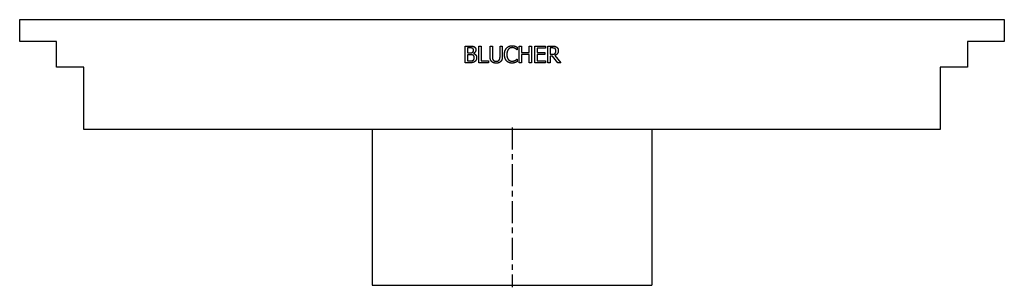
# Model space of a CAD drawing. Extents: x -10.6 to 10.6, y 0 to 5.7.
import ezdxf

# ---------------------------------------------------------------- set-up
doc = ezdxf.new("R2010")
doc.units = 0
doc.header["$MEASUREMENT"] = 0
doc.linetypes.add('CHAIN', pattern=[0.7087, 0.4724, -0.0591, 0.1181, -0.0591])
doc.layers.get('0').update_dxf_attribs({"linetype": 'CONTINUOUS'})

msp = doc.modelspace()

# ---------------------------------------------------------------- linework, layer by layer
for p, q in [((-10.571, 5.709), (10.571, 5.709)), ((-10.571, 5.237), (-10.571, 5.709)), ((10.571, 5.709), (10.571, 5.237)), ((-9.783, 5.237), (-10.571, 5.237)), ((-9.783, 4.685), (-9.783, 5.237)), ((-1.003, 4.781), (-1.003, 5.141)), ((-1.003, 5.141), (-0.908, 5.141)), ((-0.955, 5.101), (-0.955, 4.995)), ((-0.909, 5.101), (-0.955, 5.101)), ((-0.711, 4.781), (-0.711, 5.141)), ((-0.711, 5.141), (-0.664, 5.141)), ((-0.664, 5.141), (-0.664, 4.824)), ((-0.47, 4.917), (-0.47, 5.141)), ((-0.47, 5.141), (-0.422, 5.141)), ((-0.422, 5.141), (-0.422, 4.917)), ((-0.257, 5.141), (-0.209, 5.141)), ((-0.257, 4.916), (-0.257, 5.141)), ((-0.209, 5.141), (-0.209, 4.917)), ((0.112, 5.118), (0.112, 5.06)), ((0.157, 5.141), (0.205, 5.141)), ((0.157, 4.781), (0.157, 5.141)), ((0.205, 5.141), (0.205, 5)), ((0.37, 5), (0.37, 5.141)), ((0.37, 5.141), (0.418, 5.141)), ((0.418, 5.141), (0.418, 4.781)), ((0.491, 5.141), (0.716, 5.141)), ((0.491, 4.781), (0.491, 5.141)), ((0.539, 5.099), (0.539, 5)), ((0.716, 5.099), (0.539, 5.099)), ((0.716, 5.141), (0.716, 5.099)), ((0.769, 4.781), (0.769, 5.141)), ((0.769, 5.141), (0.862, 5.141)), ((0.864, 5.1), (0.817, 5.1)), ((0.817, 5.1), (0.817, 4.965)), ((9.783, 5.237), (9.783, 4.685)), ((10.571, 5.237), (9.783, 5.237)), ((-0.955, 4.995), (-0.901, 4.995)), ((-0.955, 4.955), (-0.955, 4.822)), ((-0.901, 4.955), (-0.955, 4.955)), ((-0.826, 4.983), (-0.826, 4.982)), ((0.112, 5.06), (0.108, 5.06)), ((0.109, 4.863), (0.112, 4.863)), ((0.112, 4.863), (0.112, 4.806)), ((0.205, 5), (0.37, 5)), ((0.205, 4.958), (0.205, 4.781)), ((0.37, 4.958), (0.205, 4.958)), ((0.37, 4.781), (0.37, 4.958)), ((0.539, 5), (0.704, 5)), ((0.704, 4.958), (0.539, 4.958)), ((0.539, 4.958), (0.539, 4.824)), ((0.704, 5), (0.704, 4.958)), ((0.817, 4.965), (0.859, 4.965)), ((0.817, 4.925), (0.817, 4.781)), ((0.872, 4.925), (0.817, 4.925)), ((0.985, 4.781), (0.872, 4.925)), ((0.919, 4.938), (1.047, 4.781)), ((-9.193, 4.685), (-9.783, 4.685)), ((-9.193, 3.346), (-9.193, 4.685)), ((-0.9, 4.781), (-1.003, 4.781)), ((-0.955, 4.822), (-0.916, 4.822)), ((-0.503, 4.781), (-0.711, 4.781)), ((-0.664, 4.824), (-0.503, 4.824)), ((-0.503, 4.824), (-0.503, 4.781)), ((0.205, 4.781), (0.157, 4.781)), ((0.418, 4.781), (0.37, 4.781)), ((0.716, 4.781), (0.491, 4.781)), ((0.539, 4.824), (0.716, 4.824)), ((0.716, 4.824), (0.716, 4.781)), ((0.817, 4.781), (0.769, 4.781)), ((1.047, 4.781), (0.985, 4.781)), ((9.193, 4.685), (9.193, 3.346)), ((9.783, 4.685), (9.193, 4.685)), ((9.193, 3.346), (-9.193, 3.346)), ((-3, 3.346), (-3, 0)), ((3, 3.346), (3, 0)), ((-3, 0), (3, 0))]:
    msp.add_line(p, q)
at = {"linetype": 'CHAIN'}
msp.add_line((0, 3.391), (0, -0.045), dxfattribs=at)
for points in [[(-0.844, 5.091), (-0.856, 5.098), (-0.884, 5.101), (-0.909, 5.101)], [(-0.908, 5.141), (-0.869, 5.141), (-0.831, 5.136), (-0.813, 5.127)], [(-0.826, 5.054), (-0.826, 5.066), (-0.835, 5.086), (-0.844, 5.091)], [(-0.813, 5.127), (-0.794, 5.117), (-0.776, 5.083), (-0.776, 5.06)], [(-0.161, 4.961), (-0.161, 5.006), (-0.138, 5.073), (-0.116, 5.098)], [(-0.116, 5.098), (-0.094, 5.122), (-0.035, 5.148), (0.001, 5.148)], [(0.001, 5.107), (-0.022, 5.107), (-0.063, 5.088), (-0.079, 5.07)], [(0.001, 5.148), (0.019, 5.148), (0.051, 5.143), (0.064, 5.139)], [(0.068, 5.09), (0.054, 5.097), (0.022, 5.107), (0.001, 5.107)], [(0.064, 5.139), (0.076, 5.135), (0.1, 5.124), (0.112, 5.118)], [(0.108, 5.06), (0.102, 5.066), (0.082, 5.082), (0.068, 5.09)], [(0.862, 5.141), (0.893, 5.141), (0.934, 5.135), (0.953, 5.122)], [(0.921, 5.088), (0.911, 5.094), (0.884, 5.1), (0.864, 5.1)], [(0.944, 5.04), (0.944, 5.056), (0.933, 5.08), (0.921, 5.088)], [(0.953, 5.122), (0.972, 5.11), (0.994, 5.072), (0.994, 5.044)], [(-0.901, 4.995), (-0.879, 4.995), (-0.857, 5), (-0.846, 5.007)], [(-0.838, 4.946), (-0.849, 4.952), (-0.876, 4.955), (-0.901, 4.955)], [(-0.846, 5.007), (-0.835, 5.014), (-0.826, 5.037), (-0.826, 5.054)], [(-0.809, 4.89), (-0.809, 4.91), (-0.821, 4.937), (-0.838, 4.946)], [(-0.835, 4.837), (-0.821, 4.847), (-0.809, 4.871), (-0.809, 4.89)], [(-0.776, 5.06), (-0.776, 5.035), (-0.803, 4.995), (-0.826, 4.983)], [(-0.826, 4.982), (-0.794, 4.973), (-0.759, 4.926), (-0.759, 4.892)], [(-0.759, 4.892), (-0.759, 4.865), (-0.779, 4.824), (-0.796, 4.811)], [(-0.435, 4.807), (-0.454, 4.826), (-0.47, 4.878), (-0.47, 4.917)], [(-0.422, 4.917), (-0.422, 4.892), (-0.415, 4.858), (-0.406, 4.844)], [(-0.272, 4.844), (-0.263, 4.858), (-0.257, 4.891), (-0.257, 4.916)], [(-0.209, 4.917), (-0.209, 4.879), (-0.224, 4.825), (-0.243, 4.807)], [(-0.116, 4.822), (-0.137, 4.846), (-0.161, 4.916), (-0.161, 4.961)], [(-0.079, 5.07), (-0.094, 5.052), (-0.111, 4.996), (-0.111, 4.961)], [(-0.111, 4.961), (-0.111, 4.924), (-0.093, 4.871), (-0.078, 4.852)], [(0.07, 4.834), (0.084, 4.842), (0.103, 4.858), (0.109, 4.863)], [(0.859, 4.965), (0.879, 4.965), (0.912, 4.972), (0.924, 4.983)], [(0.994, 5.044), (0.994, 5.004), (0.954, 4.951), (0.919, 4.938)], [(0.924, 4.983), (0.934, 4.993), (0.944, 5.021), (0.944, 5.04)], [(-0.916, 4.822), (-0.885, 4.822), (-0.849, 4.828), (-0.835, 4.837)], [(-0.796, 4.811), (-0.817, 4.795), (-0.863, 4.781), (-0.9, 4.781)], [(-0.339, 4.774), (-0.371, 4.774), (-0.418, 4.79), (-0.435, 4.807)], [(-0.406, 4.844), (-0.397, 4.83), (-0.363, 4.815), (-0.339, 4.815)], [(-0.339, 4.815), (-0.317, 4.815), (-0.282, 4.83), (-0.272, 4.844)], [(-0.243, 4.807), (-0.261, 4.79), (-0.306, 4.774), (-0.339, 4.774)], [(0, 4.775), (-0.035, 4.775), (-0.094, 4.799), (-0.116, 4.822)], [(-0.078, 4.852), (-0.063, 4.835), (-0.022, 4.816), (0.001, 4.816)], [(0.064, 4.786), (0.049, 4.78), (0.022, 4.775), (0, 4.775)], [(0.001, 4.816), (0.021, 4.816), (0.057, 4.827), (0.07, 4.834)], [(0.112, 4.806), (0.1, 4.8), (0.079, 4.79), (0.064, 4.786)]]:
    msp.add_open_spline(points, degree=2)

doc.saveas('drawing.dxf')
